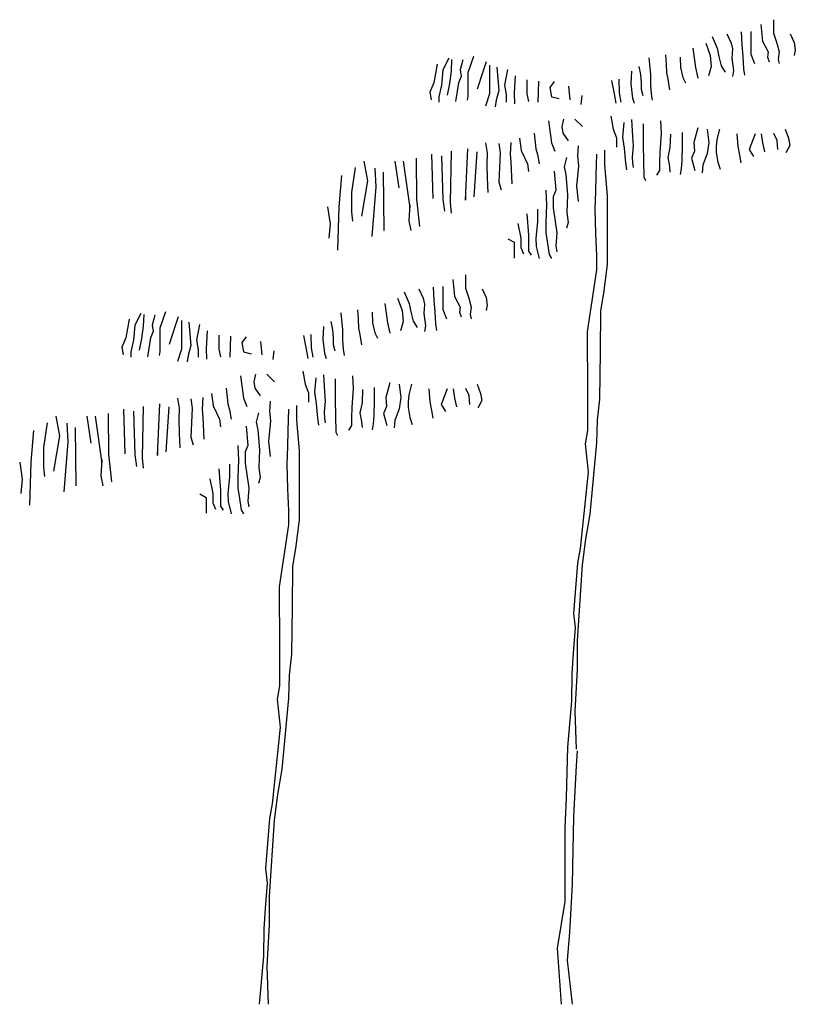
# Model space of a CAD drawing. Extents: x -1.75 to 1.71, y 0 to 4.39.
import ezdxf

# ---------------------------------------------------------------- set-up
doc = ezdxf.new("R2010")
doc.units = 0
doc.header["$MEASUREMENT"] = 0
doc.layers.get('0').update_dxf_attribs({"linetype": 'CONTINUOUS'})
doc.layers.add('ARBOL', color=76, linetype='CONTINUOUS')

# ---------------------------------------------------------------- blocks, each defined once
blk = doc.blocks.new('1')
at = {"layer": 'ARBOL'}
for p, q in [((-0.4262, 3.2524), (-0.4262, 3.1925)), ((-0.4832, 3.2315), (-0.4757, 3.1559)), ((-0.6997, 3.1768), (-0.6773, 3.1248)), ((-0.6348, 3.1898), (-0.6152, 3.1481)), ((-0.5704, 3.1977), (-0.5676, 3.1402)), ((-0.528, 3.2001), (-0.528, 3.1587)), ((-0.4262, 3.1925), (-0.4113, 3.1481)), ((-0.3515, 3.1898), (-0.3343, 3.1508)), ((-0.7865, 3.1248), (-0.7739, 3.0386)), ((-0.7291, 3.1481), (-0.7095, 3.0934)), ((-0.6773, 3.1248), (-0.6698, 3.0882)), ((-0.6152, 3.1481), (-0.6101, 3.1221)), ((-0.6101, 3.1221), (-0.6124, 3.0804)), ((-0.5676, 3.1402), (-0.5629, 3.0882)), ((-0.528, 3.1587), (-0.528, 3.0985)), ((-0.4757, 3.1559), (-0.451, 3.1091)), ((-0.4113, 3.1481), (-0.4014, 3.1091)), ((-0.3343, 3.1508), (-0.3292, 3.1169)), ((-1.8748, 3.0804), (-1.9019, 3.0283)), ((-1.8622, 3.0752), (-1.865, 3.0232)), ((-1.7656, 3.0882), (-1.7903, 3.0153)), ((-0.9825, 3.0831), (-0.9755, 3.0075)), ((-0.9083, 3.0961), (-0.9055, 3.0543)), ((-0.8435, 3.0855), (-0.8411, 3.0386)), ((-0.7095, 3.0934), (-0.7044, 3.0438)), ((-0.6698, 3.0882), (-0.6596, 3.0465)), ((-0.6124, 3.0804), (-0.605, 3.0256)), ((-0.5629, 3.0882), (-0.5602, 3.0335)), ((-0.528, 3.0985), (-0.5107, 3.0568)), ((-0.451, 3.1091), (-0.4537, 3.0855)), ((-0.4537, 3.0855), (-0.4462, 3.0646)), ((-0.4014, 3.1091), (-0.4062, 3.0752)), ((-0.4062, 3.0752), (-0.4014, 3.0568)), ((-0.3292, 3.1169), (-0.3343, 3.0934)), ((-1.9271, 3.0543), (-1.942, 2.9712)), ((-1.8127, 3.0728), (-1.8249, 3.0283)), ((-1.7082, 3.0649), (-1.7232, 3.0205)), ((-1.6933, 3.0492), (-1.6933, 2.9788)), ((-1.6611, 3.0413), (-1.656, 2.9893)), ((-1.6139, 3.0311), (-1.6265, 2.9606)), ((-1.0273, 3.0438), (-1.0199, 3.0075)), ((-0.9055, 3.0543), (-0.9032, 3.0153)), ((-0.8411, 3.0386), (-0.8313, 2.9945)), ((-0.7739, 3.0386), (-0.7641, 2.9918)), ((-0.7044, 3.0438), (-0.7169, 3.0023)), ((-0.6596, 3.0465), (-0.6423, 3.0178)), ((-0.5602, 3.0335), (-0.5555, 3.0048)), ((-1.9019, 3.0283), (-1.907, 2.9606)), ((-1.865, 3.0232), (-1.8725, 2.9685)), ((-1.8202, 2.9996), (-1.8324, 2.9712)), ((-1.8249, 3.0283), (-1.8202, 2.9996)), ((-1.7903, 3.0153), (-1.7903, 2.911)), ((-1.7232, 3.0205), (-1.7479, 2.9425)), ((-1.656, 2.9893), (-1.6513, 2.9373)), ((-1.579, 3.0023), (-1.5841, 2.924)), ((-1.1169, 2.9866), (-1.1146, 2.9268)), ((-1.0599, 3.0229), (-1.0623, 2.9658)), ((-1.0199, 3.0075), (-1.0175, 2.9709)), ((-0.9755, 3.0075), (-0.9755, 2.9606)), ((-0.9032, 3.0153), (-0.8981, 2.9866)), ((-0.8981, 2.9866), (-0.891, 2.9398)), ((-0.8313, 2.9945), (-0.8187, 2.9709)), ((-0.605, 3.0256), (-0.6101, 2.9996)), ((-1.942, 2.9712), (-1.9593, 2.9295)), ((-1.907, 2.9606), (-1.9196, 2.9086)), ((-1.8725, 2.9685), (-1.8823, 2.9165)), ((-1.8324, 2.9712), (-1.845, 2.8877)), ((-1.6933, 2.9788), (-1.6933, 2.9216)), ((-1.6265, 2.9606), (-1.619, 2.9189)), ((-1.5271, 2.9842), (-1.5271, 2.9216)), ((-1.4748, 2.9788), (-1.4772, 2.885)), ((-1.4053, 2.9763), (-1.4249, 2.9503)), ((-1.4249, 2.9503), (-1.4175, 2.9086)), ((-1.3405, 2.9555), (-1.3358, 2.8956)), ((-1.1491, 2.9815), (-1.137, 2.9213)), ((-1.0623, 2.9658), (-1.0548, 2.9032)), ((-1.0175, 2.9709), (-1.0175, 2.9422)), ((-1.0175, 2.9422), (-1.01, 2.9137)), ((-0.9755, 2.9606), (-0.9727, 2.9213)), ((-1.9593, 2.9295), (-1.9542, 2.8956)), ((-1.9196, 2.9086), (-1.9196, 2.885)), ((-1.7903, 2.911), (-1.7927, 2.8929)), ((-1.6933, 2.9216), (-1.711, 2.8669)), ((-1.6513, 2.9373), (-1.6634, 2.8929)), ((-1.619, 2.9189), (-1.619, 2.885)), ((-1.5841, 2.924), (-1.5817, 2.8772)), ((-1.5271, 2.9216), (-1.5196, 2.8877)), ((-1.4175, 2.9086), (-1.3829, 2.9007)), ((-1.2811, 2.9137), (-1.2859, 2.8747)), ((-1.137, 2.9213), (-1.1295, 2.8799)), ((-1.1146, 2.9268), (-1.1071, 2.885)), ((-1.0548, 2.9032), (-1.0474, 2.8799)), ((-0.9727, 2.9213), (-0.968, 2.8929)), ((-1.6634, 2.8929), (-1.6685, 2.8642)), ((-1.1519, 2.8224), (-1.1417, 2.765)), ((-1.4301, 2.8016), (-1.4175, 2.7027)), ((-1.3629, 2.8094), (-1.3703, 2.7756)), ((-1.3703, 2.7756), (-1.3656, 2.7471)), ((-1.3134, 2.8094), (-1.2784, 2.7756)), ((-1.0945, 2.7937), (-1.0996, 2.7287)), ((-1.0599, 2.8067), (-1.0548, 2.7311)), ((-1.0077, 2.7886), (-1.0077, 2.6948)), ((-0.9307, 2.8016), (-0.9279, 2.7468)), ((-0.7641, 2.7704), (-0.7814, 2.7051)), ((-1.5593, 2.7236), (-1.5519, 2.6688)), ((-1.4945, 2.7471), (-1.487, 2.6767)), ((-1.3656, 2.7471), (-1.3432, 2.713)), ((-1.1417, 2.765), (-1.1267, 2.726)), ((-1.1267, 2.726), (-1.1267, 2.6843)), ((-1.0996, 2.7287), (-1.0922, 2.6791)), ((-1.0548, 2.7311), (-1.0525, 2.6897)), ((-0.9279, 2.7468), (-0.933, 2.661)), ((-0.8859, 2.7417), (-0.8882, 2.6818)), ((-0.8336, 2.7496), (-0.8336, 2.6921)), ((-0.7221, 2.765), (-0.7146, 2.7051)), ((-0.667, 2.765), (-0.6796, 2.7181)), ((-0.59, 2.7441), (-0.5853, 2.687)), ((-0.5083, 2.7441), (-0.5354, 2.674)), ((-0.4808, 2.7441), (-0.4757, 2.7027)), ((-0.4262, 2.7468), (-0.4113, 2.7157)), ((-0.3739, 2.765), (-0.359, 2.7236)), ((-0.359, 2.7236), (-0.3543, 2.6921)), ((-1.711, 2.7027), (-1.7035, 2.6586)), ((-1.6513, 2.7), (-1.6461, 2.6586)), ((-1.599, 2.7054), (-1.6014, 2.6531)), ((-1.4175, 2.7027), (-1.4025, 2.6661)), ((-1.2984, 2.6897), (-1.3008, 2.6452)), ((-1.0922, 2.6791), (-1.0871, 2.6141)), ((-1.0525, 2.6897), (-1.0572, 2.6401)), ((-1.0077, 2.6948), (-1.0049, 2.5515)), ((-0.8882, 2.6818), (-0.8981, 2.6374)), ((-0.8336, 2.6921), (-0.836, 2.6244)), ((-0.7814, 2.7051), (-0.779, 2.6661)), ((-0.7146, 2.7051), (-0.7221, 2.6555)), ((-0.6796, 2.7181), (-0.682, 2.687)), ((-0.682, 2.687), (-0.682, 2.661)), ((-0.5853, 2.687), (-0.5779, 2.648)), ((-0.4757, 2.7027), (-0.4659, 2.6634)), ((-0.4113, 2.7157), (-0.4113, 2.713)), ((-0.4113, 2.713), (-0.4089, 2.674)), ((-0.3543, 2.6921), (-0.3716, 2.6582)), ((-2.0214, 2.635), (-2.019, 2.4526)), ((-1.9518, 2.6531), (-1.9467, 2.4551)), ((-1.907, 2.6452), (-1.9019, 2.4499)), ((-1.865, 2.6661), (-1.8697, 2.4369)), ((-1.8002, 2.4475), (-1.7903, 2.6767)), ((-1.7507, 2.6637), (-1.7628, 2.4629)), ((-1.7035, 2.6586), (-1.7059, 2.6062)), ((-1.6461, 2.6586), (-1.6513, 2.5282)), ((-1.6014, 2.6531), (-1.599, 2.6168)), ((-1.5519, 2.6688), (-1.5243, 2.609)), ((-1.487, 2.6767), (-1.4796, 2.6507)), ((-1.4796, 2.6507), (-1.4721, 2.609)), ((-1.3507, 2.6377), (-1.3605, 2.596)), ((-1.3008, 2.6452), (-1.2957, 2.6011)), ((-1.2163, 2.6531), (-1.2187, 2.557)), ((-1.1794, 2.6056), (-1.1794, 2.6706)), ((-1.0572, 2.6401), (-1.0548, 2.6141)), ((-0.933, 2.661), (-0.9354, 2.6165)), ((-0.8981, 2.6374), (-0.891, 2.5984)), ((-0.779, 2.6661), (-0.7916, 2.635)), ((-0.7916, 2.635), (-0.7767, 2.5802)), ((-0.7221, 2.6555), (-0.7417, 2.6035)), ((-0.682, 2.661), (-0.6745, 2.6165)), ((-0.5779, 2.648), (-0.5727, 2.6141)), ((-0.5354, 2.674), (-0.5158, 2.6425)), ((-2.2929, 2.5932), (-2.3098, 2.4823)), ((-2.254, 2.6223), (-2.2371, 2.5346)), ((-2.2052, 2.5905), (-2.2001, 2.5074)), ((-2.1157, 2.622), (-2.0984, 2.5022)), ((-2.0783, 2.622), (-2.0489, 2.4136)), ((-1.7059, 2.6062), (-1.7035, 2.5464)), ((-1.599, 2.6168), (-1.5939, 2.5204)), ((-1.5243, 2.609), (-1.5196, 2.5751)), ((-1.3605, 2.596), (-1.353, 2.5621)), ((-1.2957, 2.6011), (-1.3059, 2.5098)), ((-1.1668, 2.4675), (-1.1794, 2.6056)), ((-1.0871, 2.6141), (-1.0819, 2.5827)), ((-1.0548, 2.6141), (-1.0525, 2.5932)), ((-0.9354, 2.6165), (-0.9354, 2.5802)), ((-0.891, 2.5984), (-0.8882, 2.5724)), ((-0.836, 2.6244), (-0.8387, 2.5878)), ((-0.7417, 2.6035), (-0.7441, 2.5697)), ((-0.6745, 2.6165), (-0.6647, 2.5854)), ((-2.3541, 2.5582), (-2.3655, 2.4179)), ((-2.1679, 2.5724), (-2.1656, 2.3117)), ((-1.7035, 2.5464), (-1.7008, 2.4814)), ((-1.4053, 2.5775), (-1.3978, 2.4916)), ((-1.353, 2.5621), (-1.3479, 2.5074)), ((-1.2187, 2.557), (-1.221, 2.4865)), ((-1.0049, 2.5515), (-0.9975, 2.5358)), ((-0.9354, 2.5802), (-0.948, 2.5594)), ((-0.8387, 2.5878), (-0.8435, 2.5618)), ((-2.2371, 2.5346), (-2.265, 2.377)), ((-2.2001, 2.5074), (-2.2178, 2.2857)), ((-1.6513, 2.5282), (-1.641, 2.4944)), ((-1.3479, 2.5074), (-1.3456, 2.4708)), ((-1.3059, 2.5098), (-1.2984, 2.4421)), ((-2.3098, 2.4823), (-2.3098, 2.3946)), ((-1.8002, 2.4968), (-1.8002, 2.4475)), ((-1.4426, 2.4916), (-1.4399, 2.4266)), ((-1.3978, 2.4916), (-1.41, 2.4629)), ((-1.41, 2.4629), (-1.41, 2.4136)), ((-1.3456, 2.4708), (-1.3479, 2.3928)), ((-1.221, 2.4865), (-1.2238, 2.4082)), ((-1.1668, 2.293), (-1.1668, 2.4675)), ((-2.4154, 2.4179), (-2.4044, 2.342)), ((-2.3655, 2.4179), (-2.371, 2.225)), ((-2.0489, 2.4291), (-2.0536, 2.3562)), ((-2.0489, 2.4136), (-2.0489, 2.4291)), ((-2.019, 2.4526), (-2.0064, 2.3302)), ((-1.9019, 2.4499), (-1.8945, 2.3979)), ((-1.8697, 2.4369), (-1.865, 2.39)), ((-1.4399, 2.4266), (-1.4426, 2.351)), ((-2.3098, 2.3946), (-2.3042, 2.3535)), ((-1.5271, 2.3873), (-1.5196, 2.2912)), ((-1.4796, 2.4082), (-1.4796, 2.351)), ((-1.41, 2.4136), (-1.3927, 2.3015)), ((-1.3479, 2.3928), (-1.3432, 2.3483)), ((-1.2238, 2.4082), (-1.221, 2.299)), ((-2.4044, 2.342), (-2.4099, 2.2776)), ((-2.0536, 2.3562), (-2.0438, 2.3117)), ((-1.5668, 2.3432), (-1.5542, 2.2779)), ((-1.4796, 2.351), (-1.487, 2.2779)), ((-1.4426, 2.351), (-1.4426, 2.3015)), ((-1.3432, 2.3483), (-1.3507, 2.3223)), ((-1.5196, 2.2912), (-1.5196, 2.2207)), ((-1.4426, 2.3015), (-1.4352, 2.2546)), ((-1.3927, 2.3015), (-1.3978, 2.244)), ((-1.221, 2.299), (-1.2163, 2.1999)), ((-1.1668, 2.1602), (-1.1668, 2.293)), ((-1.6116, 2.2755), (-1.5841, 2.2597)), ((-1.5841, 2.2597), (-1.5841, 2.1896)), ((-1.5542, 2.2779), (-1.5542, 2.2364)), ((-1.487, 2.2779), (-1.4847, 2.2416)), ((-1.4847, 2.2416), (-1.4721, 2.1869)), ((-1.4352, 2.2546), (-1.4277, 2.205)), ((-1.3978, 2.244), (-1.3927, 2.218)), ((-1.5542, 2.2364), (-1.542, 2.2077)), ((-1.5196, 2.2207), (-1.5071, 2.2026)), ((-1.4277, 2.205), (-1.4175, 2.1869)), ((-1.2163, 2.1999), (-1.2163, 2.1373)), ((-1.1841, 2.0323), (-1.1668, 2.1602)), ((-1.2163, 2.1373), (-1.2584, 1.8612)), ((-1.1967, 1.9543), (-1.1841, 2.0323)), ((-1.199, 1.772), (-1.1967, 1.9543)), ((-1.2584, 1.8612), (-1.2584, 1.8246)), ((-1.2584, 1.8246), (-1.256, 1.6266)), ((-1.2018, 1.561), (-1.199, 1.772)), ((-1.256, 1.6266), (-1.256, 1.4207)), ((-1.2116, 1.4669), (-1.2018, 1.561)), ((-1.214, 1.3653), (-1.2116, 1.4669)), ((-1.256, 1.4207), (-1.2662, 1.3608)), ((-1.2438, 1.0478), (-1.214, 1.3653)), ((-1.2662, 1.3608), (-1.2536, 1.2356)), ((-1.2536, 1.2356), (-1.2886, 0.8945)), ((-1.2639, 0.936), (-1.2438, 1.0478)), ((-1.2788, 0.8211), (-1.2639, 0.936)), ((-1.2886, 0.8945), (-1.3008, 0.8292)), ((-1.3008, 0.8292), (-1.3185, 0.6049)), ((-1.3008, 0.4824), (-1.2788, 0.8211)), ((-1.3185, 0.6049), (-1.311, 0.5423)), ((-1.311, 0.5423), (-1.3208, 0.4277)), ((-1.3008, 0.3548), (-1.3008, 0.4824)), ((-1.3208, 0.4277), (-1.3259, 0.3367)), ((-1.311, 0.1698), (-1.3008, 0.3548)), ((-1.3259, 0.3367), (-1.3283, 0.2142)), ((-1.3283, 0.2142), (-1.3463, 0)), ((-1.3059, 0), (-1.311, 0.1698))]:
    blk.add_line(p, q, dxfattribs=at)
blk = doc.blocks.new('2')
at = {"layer": 'ARBOL'}
for p, q in [((2.2538, 4.3902), (2.2538, 4.3304)), ((2.1968, 4.3694), (2.2043, 4.2938)), ((1.9803, 4.3147), (2.0027, 4.2626)), ((2.0452, 4.3277), (2.0648, 4.2859)), ((2.1096, 4.3355), (2.1123, 4.2781)), ((2.152, 4.3379), (2.152, 4.2965)), ((2.2538, 4.3304), (2.2687, 4.2859)), ((2.3284, 4.3277), (2.3457, 4.2886)), ((1.8935, 4.2626), (1.9061, 4.1765)), ((1.9509, 4.2859), (1.9705, 4.2312)), ((2.0027, 4.2626), (2.0102, 4.2261)), ((2.0648, 4.2859), (2.0699, 4.2599)), ((2.0699, 4.2599), (2.0676, 4.2182)), ((2.1123, 4.2781), (2.1171, 4.2261)), ((2.152, 4.2965), (2.152, 4.2363)), ((2.2043, 4.2938), (2.229, 4.2469)), ((2.2687, 4.2859), (2.2785, 4.2469)), ((2.3457, 4.2886), (2.3508, 4.2548)), ((0.8052, 4.2182), (0.7781, 4.1662)), ((0.9144, 4.2261), (0.8896, 4.1532)), ((1.6974, 4.2209), (1.7045, 4.1453)), ((1.7717, 4.2339), (1.7745, 4.1922)), ((1.8365, 4.2233), (1.8389, 4.1765)), ((1.9705, 4.2312), (1.9756, 4.1816)), ((2.0102, 4.2261), (2.0204, 4.1843)), ((2.0676, 4.2182), (2.075, 4.1635)), ((2.1171, 4.2261), (2.1198, 4.1713)), ((2.152, 4.2363), (2.1693, 4.1946)), ((2.229, 4.2469), (2.2263, 4.2233)), ((2.2263, 4.2233), (2.2337, 4.2025)), ((2.2785, 4.2469), (2.2738, 4.2131)), ((2.3508, 4.2548), (2.3457, 4.2312)), ((0.7529, 4.1922), (0.738, 4.109)), ((0.8177, 4.2131), (0.815, 4.161)), ((0.8673, 4.2106), (0.8551, 4.1662)), ((0.9718, 4.2028), (0.9568, 4.1583)), ((0.9867, 4.1871), (0.9867, 4.1166)), ((1.0189, 4.1792), (1.024, 4.1272)), ((1.6527, 4.1816), (1.6601, 4.1453)), ((1.7745, 4.1922), (1.7768, 4.1532)), ((1.8389, 4.1765), (1.8487, 4.1323)), ((1.9061, 4.1765), (1.9159, 4.1296)), ((1.9756, 4.1816), (1.963, 4.1402)), ((2.0204, 4.1843), (2.0377, 4.1556)), ((2.1198, 4.1713), (2.1245, 4.1426)), ((2.2738, 4.2131), (2.2785, 4.1946)), ((0.7781, 4.1662), (0.773, 4.0985)), ((0.815, 4.161), (0.8075, 4.1063)), ((0.8598, 4.1375), (0.8476, 4.109)), ((0.8551, 4.1662), (0.8598, 4.1375)), ((0.8896, 4.1532), (0.8896, 4.0489)), ((0.9568, 4.1583), (0.9321, 4.0803)), ((1.024, 4.1272), (1.0287, 4.0752)), ((1.0661, 4.1689), (1.0535, 4.0985)), ((1.101, 4.1402), (1.0959, 4.0619)), ((1.62, 4.1607), (1.6177, 4.1036)), ((1.6601, 4.1453), (1.6625, 4.1087)), ((1.7045, 4.1453), (1.7045, 4.0985)), ((1.7768, 4.1532), (1.7819, 4.1245)), ((1.8487, 4.1323), (1.8613, 4.1087)), ((2.075, 4.1635), (2.0699, 4.1375)), ((0.738, 4.109), (0.7207, 4.0673)), ((0.773, 4.0985), (0.7604, 4.0465)), ((0.8075, 4.1063), (0.7977, 4.0543)), ((0.8476, 4.109), (0.835, 4.0256)), ((0.9867, 4.1166), (0.9867, 4.0595)), ((1.0535, 4.0985), (1.0609, 4.0567)), ((1.1529, 4.122), (1.1529, 4.0595)), ((1.2051, 4.1166), (1.2028, 4.0229)), ((1.2747, 4.1142), (1.255, 4.0882)), ((1.255, 4.0882), (1.2625, 4.0465)), ((1.3395, 4.0933), (1.3442, 4.0334)), ((1.5309, 4.1193), (1.543, 4.0592)), ((1.5631, 4.1245), (1.5654, 4.0646)), ((1.6177, 4.1036), (1.6252, 4.041)), ((1.6625, 4.1087), (1.6625, 4.08)), ((1.7045, 4.0985), (1.7073, 4.0592)), ((1.7819, 4.1245), (1.789, 4.0776)), ((0.7207, 4.0673), (0.7258, 4.0334)), ((0.7604, 4.0465), (0.7604, 4.0229)), ((0.8896, 4.0489), (0.8873, 4.0307)), ((0.9867, 4.0595), (0.969, 4.0047)), ((1.0287, 4.0752), (1.0166, 4.0307)), ((1.0609, 4.0567), (1.0609, 4.0229)), ((1.0959, 4.0619), (1.0983, 4.015)), ((1.1529, 4.0595), (1.1604, 4.0256)), ((1.2625, 4.0465), (1.2971, 4.0386)), ((1.3988, 4.0516), (1.3941, 4.0126)), ((1.543, 4.0592), (1.5505, 4.0177)), ((1.5654, 4.0646), (1.5729, 4.0229)), ((1.6252, 4.041), (1.6326, 4.0177)), ((1.6625, 4.08), (1.6699, 4.0516)), ((1.7073, 4.0592), (1.712, 4.0307)), ((1.0166, 4.0307), (1.0114, 4.002)), ((1.5281, 3.9603), (1.5383, 3.9028)), ((1.2499, 3.9394), (1.2625, 3.8405)), ((1.3171, 3.9473), (1.3097, 3.9134)), ((1.3097, 3.9134), (1.3144, 3.885)), ((1.3666, 3.9473), (1.4016, 3.9134)), ((1.5855, 3.9316), (1.5804, 3.8665)), ((1.62, 3.9446), (1.6252, 3.869)), ((1.6723, 3.9264), (1.6723, 3.8327)), ((1.7493, 3.9394), (1.7521, 3.8847)), ((1.9159, 3.9083), (1.8986, 3.843)), ((1.1855, 3.885), (1.193, 3.8145)), ((1.3144, 3.885), (1.3368, 3.8508)), ((1.5383, 3.9028), (1.5533, 3.8638)), ((1.5533, 3.8638), (1.5533, 3.8221)), ((1.5804, 3.8665), (1.5878, 3.817)), ((1.6252, 3.869), (1.6275, 3.8275)), ((1.7521, 3.8847), (1.7469, 3.7988)), ((1.7941, 3.8795), (1.7917, 3.8197)), ((1.8464, 3.8874), (1.8464, 3.83)), ((1.9579, 3.9028), (1.9654, 3.843)), ((2.0129, 3.9028), (2.0004, 3.856)), ((2.0899, 3.882), (2.0947, 3.8248)), ((2.1717, 3.882), (2.1446, 3.8118)), ((2.1992, 3.882), (2.2043, 3.8405)), ((2.2538, 3.8847), (2.2687, 3.8535)), ((2.306, 3.9028), (2.321, 3.8614)), ((0.969, 3.8405), (0.9765, 3.7964)), ((1.0287, 3.8378), (1.0338, 3.7964)), ((1.081, 3.8433), (1.0786, 3.7909)), ((1.1207, 3.8614), (1.1281, 3.8067)), ((1.2625, 3.8405), (1.2774, 3.804)), ((1.3816, 3.8275), (1.3792, 3.7831)), ((1.6275, 3.8275), (1.6228, 3.7779)), ((1.6723, 3.8327), (1.675, 3.6894)), ((1.7917, 3.8197), (1.7819, 3.7752)), ((1.8464, 3.83), (1.844, 3.7622)), ((1.8986, 3.843), (1.901, 3.804)), ((1.9654, 3.843), (1.9579, 3.7934)), ((2.0004, 3.856), (1.998, 3.8248)), ((1.998, 3.8248), (1.998, 3.7988)), ((2.0947, 3.8248), (2.1021, 3.7858)), ((2.2043, 3.8405), (2.2141, 3.8012)), ((2.2687, 3.8535), (2.2687, 3.8508)), ((2.2687, 3.8508), (2.2711, 3.8118)), ((2.3257, 3.83), (2.3084, 3.7961)), ((2.321, 3.8614), (2.3257, 3.83)), ((0.7282, 3.7909), (0.7333, 3.5929)), ((0.773, 3.7831), (0.7781, 3.5878)), ((0.815, 3.804), (0.8103, 3.5748)), ((0.8798, 3.5853), (0.8896, 3.8145)), ((0.9293, 3.8015), (0.9171, 3.6008)), ((0.9765, 3.7964), (0.9741, 3.7441)), ((1.0338, 3.7964), (1.0287, 3.6661)), ((1.0786, 3.7909), (1.081, 3.7547)), ((1.1281, 3.8067), (1.1556, 3.7468)), ((1.193, 3.8145), (1.2004, 3.7885)), ((1.2004, 3.7885), (1.2079, 3.7468)), ((1.3792, 3.7831), (1.3843, 3.7389)), ((1.4637, 3.7909), (1.4613, 3.6948)), ((1.5006, 3.7435), (1.5006, 3.8085)), ((1.5878, 3.817), (1.5929, 3.7519)), ((1.6228, 3.7779), (1.6252, 3.7519)), ((1.7469, 3.7988), (1.7446, 3.7544)), ((1.901, 3.804), (1.8884, 3.7728)), ((1.9579, 3.7934), (1.9383, 3.7414)), ((1.998, 3.7988), (2.0055, 3.7544)), ((2.1021, 3.7858), (2.1072, 3.7519)), ((2.1446, 3.8118), (2.1642, 3.7804)), ((0.426, 3.7601), (0.4429, 3.6724)), ((0.5643, 3.7598), (0.5816, 3.6401)), ((0.6017, 3.7598), (0.6311, 3.5515)), ((0.6586, 3.7728), (0.661, 3.5905)), ((0.9741, 3.7441), (0.9765, 3.6842)), ((1.081, 3.7547), (1.0861, 3.6582)), ((1.1556, 3.7468), (1.1604, 3.7129)), ((1.3293, 3.7755), (1.3195, 3.7338)), ((1.3195, 3.7338), (1.3269, 3.6999)), ((1.3843, 3.7389), (1.3741, 3.6476)), ((1.5132, 3.6053), (1.5006, 3.7435)), ((1.5929, 3.7519), (1.598, 3.7205)), ((1.6252, 3.7519), (1.6275, 3.7311)), ((1.7446, 3.7544), (1.7446, 3.7181)), ((1.7819, 3.7752), (1.789, 3.7362)), ((1.789, 3.7362), (1.7917, 3.7102)), ((1.844, 3.7622), (1.8412, 3.7256)), ((1.8884, 3.7728), (1.9033, 3.7181)), ((1.9383, 3.7414), (1.9359, 3.7075)), ((2.0055, 3.7544), (2.0153, 3.7232)), ((0.3258, 3.696), (0.3144, 3.5557)), ((0.3871, 3.7311), (0.3702, 3.6201)), ((0.4747, 3.7284), (0.4799, 3.6452)), ((0.5121, 3.7102), (0.5144, 3.4496)), ((1.2747, 3.7154), (1.2822, 3.6295)), ((1.3269, 3.6999), (1.332, 3.6452)), ((1.4613, 3.6948), (1.459, 3.6243)), ((1.675, 3.6894), (1.6825, 3.6736)), ((1.7446, 3.7181), (1.732, 3.6972)), ((1.8412, 3.7256), (1.8365, 3.6996)), ((0.4429, 3.6724), (0.415, 3.5149)), ((0.4799, 3.6452), (0.4622, 3.4236)), ((0.9765, 3.6842), (0.9792, 3.6192)), ((1.0287, 3.6661), (1.0389, 3.6322)), ((1.332, 3.6452), (1.3344, 3.6086)), ((1.3741, 3.6476), (1.3816, 3.5799)), ((0.3702, 3.6201), (0.3702, 3.5324)), ((0.8798, 3.6346), (0.8798, 3.5853)), ((1.2374, 3.6295), (1.2401, 3.5645)), ((1.2822, 3.6295), (1.27, 3.6008)), ((1.27, 3.6008), (1.27, 3.5515)), ((1.3344, 3.6086), (1.332, 3.5306)), ((1.459, 3.6243), (1.4562, 3.546)), ((1.5132, 3.4308), (1.5132, 3.6053)), ((0.6311, 3.5669), (0.6264, 3.494)), ((0.6311, 3.5515), (0.6311, 3.5669)), ((0.661, 3.5905), (0.6736, 3.468)), ((0.7781, 3.5878), (0.7855, 3.5358)), ((0.8103, 3.5748), (0.815, 3.5279)), ((1.2401, 3.5645), (1.2374, 3.4889)), ((0.2645, 3.5557), (0.2755, 3.4798)), ((0.3144, 3.5557), (0.3089, 3.3628)), ((0.3702, 3.5324), (0.3757, 3.4913)), ((1.1529, 3.5252), (1.1604, 3.429)), ((1.2004, 3.546), (1.2004, 3.4889)), ((1.27, 3.5515), (1.2873, 3.4393)), ((1.332, 3.5306), (1.3368, 3.4862)), ((1.4562, 3.546), (1.459, 3.4369)), ((0.2755, 3.4798), (0.27, 3.4154)), ((0.6264, 3.494), (0.6362, 3.4496)), ((1.1132, 3.481), (1.1258, 3.4157)), ((1.2004, 3.4889), (1.193, 3.4157)), ((1.2374, 3.4889), (1.2374, 3.4393)), ((1.3368, 3.4862), (1.3293, 3.4602)), ((1.1604, 3.429), (1.1604, 3.3586)), ((1.2374, 3.4393), (1.2448, 3.3924)), ((1.2873, 3.4393), (1.2822, 3.3818)), ((1.459, 3.4369), (1.4637, 3.3377)), ((1.5132, 3.2981), (1.5132, 3.4308)), ((1.0684, 3.4133), (1.0959, 3.3976)), ((1.0959, 3.3976), (1.0959, 3.3274)), ((1.1258, 3.4157), (1.1258, 3.3743)), ((1.193, 3.4157), (1.1953, 3.3794)), ((1.2448, 3.3924), (1.2523, 3.3428)), ((1.2822, 3.3818), (1.2873, 3.3558)), ((1.1258, 3.3743), (1.138, 3.3456)), ((1.1604, 3.3586), (1.1729, 3.3404)), ((1.1953, 3.3794), (1.2079, 3.3247)), ((1.2523, 3.3428), (1.2625, 3.3247)), ((1.4637, 3.3377), (1.4637, 3.2751)), ((1.4959, 3.1702), (1.5132, 3.2981)), ((1.4637, 3.2751), (1.4216, 2.999)), ((1.4833, 3.0922), (1.4959, 3.1702)), ((1.481, 2.9099), (1.4833, 3.0922)), ((1.4216, 2.999), (1.4216, 2.9625)), ((1.4216, 2.9625), (1.424, 2.7644)), ((1.4782, 2.6988), (1.481, 2.9099)), ((1.424, 2.7644), (1.424, 2.5585)), ((1.4684, 2.6048), (1.4782, 2.6988)), ((1.466, 2.5032), (1.4684, 2.6048)), ((1.424, 2.5585), (1.4138, 2.4986)), ((1.4362, 2.1857), (1.466, 2.5032)), ((1.4138, 2.4986), (1.4263, 2.3734)), ((1.4263, 2.3734), (1.3914, 2.0324)), ((1.4161, 2.0738), (1.4362, 2.1857)), ((1.4012, 1.9589), (1.4161, 2.0738)), ((1.3914, 2.0324), (1.3792, 1.9671)), ((1.3792, 1.9671), (1.3615, 1.7427)), ((1.3792, 1.6203), (1.4012, 1.9589)), ((1.3615, 1.7427), (1.369, 1.6801)), ((1.369, 1.6801), (1.3592, 1.5655)), ((1.3792, 1.4927), (1.3792, 1.6203)), ((1.3592, 1.5655), (1.3541, 1.4745)), ((1.3541, 1.4745), (1.3517, 1.3521)), ((1.369, 1.3076), (1.3792, 1.4927)), ((1.3517, 1.3521), (1.3344, 1.1461)), ((1.3741, 1.1383), (1.369, 1.3076)), ((1.3344, 1.1461), (1.3286, 0.9215)), ((1.3739, 1.064), (1.3794, 1.1296)), ((1.3626, 0.8381), (1.3739, 1.064)), ((1.3286, 0.9215), (1.3227, 0.7848)), ((1.3567, 0.5351), (1.3626, 0.8381)), ((1.3227, 0.7848), (1.3227, 0.5706)), ((1.3227, 0.5706), (1.3227, 0.4578)), ((1.3453, 0.3208), (1.3567, 0.5351)), ((1.3227, 0.4578), (1.2887, 0.2498)), ((1.334, 0.1961), (1.3453, 0.3208)), ((1.2887, 0.2498), (1.3059, 0)), ((1.3567, 0), (1.334, 0.1961))]:
    blk.add_line(p, q, dxfattribs=at)

msp = doc.modelspace()

# ---------------------------------------------------------------- block references
for name, p in [('2', (-0.636, 0)), ('1', (0.6699, 0))]:
    msp.add_blockref(name, p)

doc.saveas('drawing.dxf')
